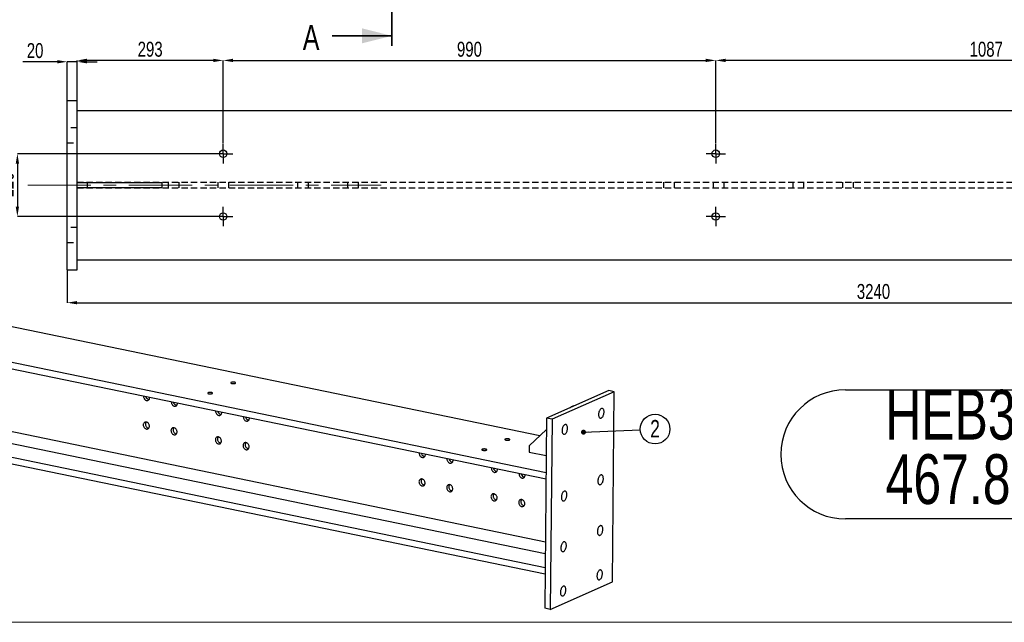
# Model space of a CAD drawing. Header units: millimetres. Extents: x 0 to 1189, y 0 to 841.
# Tile 9 of 29: x 100 to 298, y 615 to 736. Entities that reach past the tile are written whole.
import ezdxf

# ---------------------------------------------------------------- set-up
doc = ezdxf.new("R2010")
doc.units = ezdxf.units.MM
doc.header["$PDSIZE"] = -1
doc.linetypes.add('CENTERX2', pattern=[20.32, 12.7, -2.54, 2.54, -2.54])
doc.linetypes.add('HIDDEN', pattern=[1.905, 1.27, -0.635])
for name, color, linetype in [('COTES', 1, 'Continuous'), ('NOTES', 6, 'Continuous'), ('TRAIT-MIXTES', 3, 'CENTERX2'), ('TRAIT-TIRET', 2, 'HIDDEN')]:
    doc.layers.add(name, color=color, linetype=linetype)
doc.layers.add('TRAIT-FORT', color=4, linetype='Continuous', lineweight=25)
doc.styles.add('SLDTEXTSTYLE0', font='TXT', dxfattribs={"width": 0.75})
doc.dimstyles.new('SLDDIMSTYLE0', dxfattribs={"dimtxt": 3, "dimasz": 2, "dimexe": 0, "dimexo": 0.0625, "dimgap": 0.75, "dimtad": 1, "dimdec": 0, "dimlfac": 10, "dimrnd": 1e-09, "dimzin": 12, "dimdsep": 46, "dimtxsty": 'SLDTEXTSTYLE0', "dimsah": 1, "dimcen": 0.09, "dimadec": 0, "dimazin": 3, "dimtfac": 1, "dimtdec": 0, "dimtofl": 0, "dimtmove": 0, "dimatfit": 3, "dimfxl": 1, "dimfrac": 2, "dimtolj": 1, "dimtzin": 12, "dimarcsym": 0})
doc.dimstyles.new('SLDDIMSTYLE1', dxfattribs={"dimtxt": 3, "dimasz": 2, "dimexe": 0, "dimexo": 0.0625, "dimgap": 0.75, "dimtad": 1, "dimdec": 0, "dimlfac": 10, "dimrnd": 1e-09, "dimzin": 12, "dimdsep": 46, "dimtxsty": 'SLDTEXTSTYLE0', "dimsah": 1, "dimcen": 0.09, "dimadec": 0, "dimazin": 3, "dimtfac": 1, "dimtdec": 0, "dimtmove": 0, "dimatfit": 0, "dimfxl": 1, "dimfrac": 2, "dimtolj": 1, "dimtzin": 12, "dimarcsym": 0})
doc.dimstyles.new('SLDDIMSTYLE2', dxfattribs={"dimtxt": 3, "dimasz": 2, "dimexe": 0, "dimexo": 0.0625, "dimgap": 0.75, "dimtad": 0, "dimtih": 1, "dimtoh": 1, "dimdec": 0, "dimlfac": 10, "dimrnd": 1e-09, "dimzin": 12, "dimdsep": 46, "dimtxsty": 'SLDTEXTSTYLE0', "dimblk1": 'NONE', "dimsah": 1, "dimcen": 0, "dimadec": 0, "dimazin": 3, "dimtfac": 1, "dimtdec": 0, "dimtmove": 0, "dimatfit": 3, "dimldrblk": 'NONE', "dimfxl": 1, "dimfrac": 2, "dimtolj": 1, "dimtzin": 12, "dimarcsym": 0})
doc.dimstyles.new('SLDDIMSTYLE4', dxfattribs={"dimtxt": 0.18, "dimasz": 1, "dimexe": 0, "dimexo": 0.0625, "dimgap": 0, "dimtad": 0, "dimtih": 1, "dimtoh": 1, "dimdec": 0, "dimrnd": 1e-09, "dimzin": 0, "dimdsep": 46, "dimtxsty": 'Standard', "dimblk1": 'DOT', "dimblk2": 'DOT', "dimsah": 1, "dimcen": 0.09, "dimadec": 0, "dimazin": 0, "dimtfac": 1, "dimtdec": 0, "dimtofl": 0, "dimtmove": 0, "dimatfit": 3, "dimldrblk": 'DOT', "dimfxl": 1, "dimfrac": 2, "dimtolj": 1, "dimtzin": 0, "dimarcsym": 0})

# ---------------------------------------------------------------- blocks, each defined once
blk = doc.blocks.new('_D_76')
at = {"layer": 'COTES', "color": 0, "lineweight": -2, "transparency": 16777216}
for p, q in [((107.44, 727.37), (100.56, 727.37)), ((109.44, 719.68), (109.44, 727.37)), ((111.44, 727.37), (109.44, 727.37)), ((111.44, 719.68), (111.44, 727.37)), ((113.44, 727.37), (115.44, 727.37))]:
    blk.add_line(p, q, dxfattribs=at)
at = {"layer": 'COTES', "color": 0, "transparency": 16777216}
for points in [[(107.44, 727.71), (107.44, 727.04), (109.44, 727.37)], [(113.44, 727.71), (113.44, 727.04), (111.44, 727.37)]]:
    blk.add_solid(points, dxfattribs=at)
at = {"layer": 'Defpoints', "color": 0, "transparency": 16777216}
for p in [(111.44, 727.37), (109.44, 719.61), (111.44, 719.61)]:
    blk.add_point(p, dxfattribs=at)
at = {"layer": 'COTES', "color": 0, "transparency": 16777216, "insert": (103, 731.12), "char_height": 3, "attachment_point": 2, "style": 'SLDTEXTSTYLE0'}
blk.add_mtext('\\A1;20', dxfattribs=at)
blk = doc.blocks.new('_D_77')
at = {"layer": 'COTES', "color": 0, "lineweight": -2, "transparency": 16777216}
for p, q in [((111.44, 711.18), (111.44, 727.64)), ((138.78, 727.64), (113.44, 727.64)), ((140.78, 710.93), (140.78, 727.64))]:
    blk.add_line(p, q, dxfattribs=at)
at = {"layer": 'COTES', "color": 0, "transparency": 16777216}
for points in [[(113.44, 727.98), (113.44, 727.31), (111.44, 727.64)], [(138.78, 727.98), (138.78, 727.31), (140.78, 727.64)]]:
    blk.add_solid(points, dxfattribs=at)
at = {"layer": 'Defpoints', "color": 0, "transparency": 16777216}
for p in [(111.44, 727.64), (111.44, 711.11), (140.78, 710.86)]:
    blk.add_point(p, dxfattribs=at)
at = {"layer": 'COTES', "color": 0, "transparency": 16777216, "insert": (126.11, 731.39), "char_height": 3, "attachment_point": 2, "style": 'SLDTEXTSTYLE0'}
blk.add_mtext('\\A1;293', dxfattribs=at)
blk = doc.blocks.new('_D_78')
at = {"layer": 'COTES', "color": 0, "lineweight": -2, "transparency": 16777216}
for p, q in [((140.78, 710.93), (140.78, 727.64)), ((142.78, 727.64), (237.74, 727.64)), ((239.74, 710.93), (239.74, 727.64))]:
    blk.add_line(p, q, dxfattribs=at)
at = {"layer": 'COTES', "color": 0, "transparency": 16777216}
for points in [[(142.78, 727.98), (142.78, 727.31), (140.78, 727.64)], [(237.74, 727.98), (237.74, 727.31), (239.74, 727.64)]]:
    blk.add_solid(points, dxfattribs=at)
at = {"layer": 'Defpoints', "color": 0, "transparency": 16777216}
for p in [(239.74, 727.64), (140.78, 710.86), (239.74, 710.86)]:
    blk.add_point(p, dxfattribs=at)
at = {"layer": 'COTES', "color": 0, "transparency": 16777216, "insert": (190.26, 731.39), "char_height": 3, "attachment_point": 2, "style": 'SLDTEXTSTYLE0'}
blk.add_mtext('\\A1;990', dxfattribs=at)
blk = doc.blocks.new('_D_79')
at = {"layer": 'COTES', "color": 0, "lineweight": -2, "transparency": 16777216}
for p, q in [((239.74, 710.93), (239.74, 727.64)), ((346.44, 727.64), (241.74, 727.64)), ((348.44, 710.93), (348.44, 727.64))]:
    blk.add_line(p, q, dxfattribs=at)
at = {"layer": 'COTES', "color": 0, "transparency": 16777216}
for points in [[(241.74, 727.98), (241.74, 727.31), (239.74, 727.64)], [(346.44, 727.98), (346.44, 727.31), (348.44, 727.64)]]:
    blk.add_solid(points, dxfattribs=at)
at = {"layer": 'Defpoints', "color": 0, "transparency": 16777216}
for p in [(239.74, 727.64), (239.74, 710.86), (348.44, 710.86)]:
    blk.add_point(p, dxfattribs=at)
at = {"layer": 'COTES', "color": 0, "transparency": 16777216, "insert": (294.09, 731.39), "char_height": 3, "attachment_point": 2, "style": 'SLDTEXTSTYLE0'}
blk.add_mtext('\\A1;1087', dxfattribs=at)
blk = doc.blocks.new('_D_80')
at = {"layer": 'COTES', "color": 0, "lineweight": -2, "transparency": 16777216}
for p, q in [((138.77, 708.91), (99.44, 708.91)), ((99.44, 706.91), (99.44, 698.31)), ((138.77, 696.31), (99.44, 696.31))]:
    blk.add_line(p, q, dxfattribs=at)
at = {"layer": 'COTES', "color": 0, "transparency": 16777216}
for points in [[(99.1, 706.91), (99.77, 706.91), (99.44, 708.91)], [(99.1, 698.31), (99.77, 698.31), (99.44, 696.31)]]:
    blk.add_solid(points, dxfattribs=at)
at = {"layer": 'Defpoints', "color": 0, "transparency": 16777216}
for p in [(138.83, 708.91), (99.44, 696.31), (138.83, 696.31)]:
    blk.add_point(p, dxfattribs=at)
at = {"layer": 'COTES', "color": 0, "transparency": 16777216, "insert": (95.69, 702.61), "char_height": 3, "attachment_point": 2, "rotation": 90, "style": 'SLDTEXTSTYLE0'}
blk.add_mtext('\\A1;=126=', dxfattribs=at)
blk = doc.blocks.new('_D_81')
at = {"layer": 'COTES', "color": 0, "lineweight": -2, "transparency": 16777216}
for p, q in [((109.44, 685.55), (109.44, 679.01)), ((433.44, 685.55), (433.44, 679.01)), ((111.44, 679.01), (431.44, 679.01))]:
    blk.add_line(p, q, dxfattribs=at)
at = {"layer": 'COTES', "color": 0, "transparency": 16777216}
for points in [[(111.44, 679.34), (111.44, 678.67), (109.44, 679.01)], [(431.44, 679.34), (431.44, 678.67), (433.44, 679.01)]]:
    blk.add_solid(points, dxfattribs=at)
at = {"layer": 'Defpoints', "color": 0, "transparency": 16777216}
for p in [(109.44, 685.61), (433.44, 685.61), (433.44, 679.01)]:
    blk.add_point(p, dxfattribs=at)
at = {"layer": 'COTES', "color": 0, "transparency": 16777216, "insert": (271.44, 682.76), "char_height": 3, "attachment_point": 2, "style": 'SLDTEXTSTYLE0'}
blk.add_mtext('\\A1;3240', dxfattribs=at)
blk = doc.blocks.new('SW_CENTERMARKSYMBOL_66')
at = {"layer": 'TRAIT-MIXTES', "color": 0}
for p, q in [((-1.2, 0), (-1.95, 0)), ((0, 0), (-1.2, 0)), ((0, 1.2), (0, 1.95)), ((0, 0), (0, 1.2)), ((0, 0), (0, -1.2)), ((0, 0), (1.2, 0)), ((1.2, 0), (1.95, 0)), ((0, -1.2), (0, -1.95))]:
    blk.add_line(p, q, dxfattribs=at)
blk = doc.blocks.new('SW_CENTERMARKSYMBOL_67')
at = {"layer": 'TRAIT-MIXTES', "color": 0}
for p, q in [((-1.2, 0), (-1.95, 0)), ((0, 0), (-1.2, 0)), ((0, 1.2), (0, 1.95)), ((0, 0), (0, 1.2)), ((0, 0), (0, -1.2)), ((0, 0), (1.2, 0)), ((1.2, 0), (1.95, 0)), ((0, -1.2), (0, -1.95))]:
    blk.add_line(p, q, dxfattribs=at)
blk = doc.blocks.new('SW_CENTERMARKSYMBOL_68')
at = {"layer": 'TRAIT-MIXTES', "color": 0}
for p, q in [((-1.2, 0), (-1.95, 0)), ((0, 0), (-1.2, 0)), ((0, 1.2), (0, 1.95)), ((0, 0), (0, 1.2)), ((0, 0), (0, -1.2)), ((0, 0), (1.2, 0)), ((1.2, 0), (1.95, 0)), ((0, -1.2), (0, -1.95))]:
    blk.add_line(p, q, dxfattribs=at)
blk = doc.blocks.new('SW_CENTERMARKSYMBOL_69')
at = {"layer": 'TRAIT-MIXTES', "color": 0}
for p, q in [((-1.2, 0), (-1.95, 0)), ((0, 0), (-1.2, 0)), ((0, 1.2), (0, 1.95)), ((0, 0), (0, 1.2)), ((0, 0), (0, -1.2)), ((0, 0), (1.2, 0)), ((1.2, 0), (1.95, 0)), ((0, -1.2), (0, -1.95))]:
    blk.add_line(p, q, dxfattribs=at)
blk = doc.blocks.new('_D_103')
at = {"layer": 'COTES', "color": 0, "lineweight": -2, "transparency": 16777216}
for p, q in [((230.92, 769.8), (229.77, 767.93)), ((212.46, 739.62), (228.73, 766.22)), ((209.42, 739.62), (212.46, 739.62))]:
    blk.add_line(p, q, dxfattribs=at)
at = {"layer": 'COTES', "color": 0, "transparency": 16777216}
blk.add_solid([(228.44, 766.4), (229.01, 766.05), (229.77, 767.93)], dxfattribs=at)
at = {"layer": 'Defpoints', "color": 0, "transparency": 16777216}
for p in [(230.92, 769.8), (229.77, 767.93)]:
    blk.add_point(p, dxfattribs=at)
at = {"layer": 'COTES', "color": 0, "transparency": 16777216, "insert": (193.67, 741.12), "char_height": 3, "attachment_point": 1, "style": 'SLDTEXTSTYLE0'}
blk.add_mtext('\\A1;3x8 ∅22', dxfattribs=at)
blk = doc.blocks.new('_None')
blk = doc.blocks.new('SW_NOTE_18')
at = {"layer": 'NOTES', "color": 0}
for p, q in [((-2.28, 12.88), (59.61, 12.88)), ((59.61, -13.03), (-2.28, -13.03))]:
    blk.add_line(p, q, dxfattribs=at)
for centre, start, end in [((-2.28, -0.07), 90, 270), ((59.61, -0.07), 270, 90)]:
    blk.add_arc(centre, 12.96, start, end, dxfattribs=at)
at = {"layer": 'NOTES', "color": 0, "char_height": 10, "attachment_point": 2, "style": 'SLDTEXTSTYLE0'}
for s, insert in [('HEB320 1', (28.59, 12.89)), ('467.87 Kg', (28.67, -0.04))]:
    blk.add_mtext(s, dxfattribs=dict(at, insert=insert))
blk = doc.blocks.new('SW_NOTE_23')
at = {"layer": 'NOTES', "color": 0}
blk.add_circle((2.98, 0.13), 2.98, dxfattribs=at)
at = {"layer": 'NOTES', "color": 0, "insert": (2.98, 1.95), "char_height": 3.5, "attachment_point": 2, "style": 'SLDTEXTSTYLE0'}
blk.add_mtext('2', dxfattribs=at)
blk = doc.blocks.new('_Dot')
at = {"color": 0, "linetype": 'ByBlock', "lineweight": -2}
blk.add_line((-0.5, 0), (-1, 0), dxfattribs=at)
at = {"color": 0, "linetype": 'ByBlock', "const_width": 0.5}
blk.add_lwpolyline([(-0.25, 0, 1), (0.25, 0, 1)], format="xyb", close=True, dxfattribs=at)

msp = doc.modelspace()

# ---------------------------------------------------------------- linework, layer by layer
at = {"lineweight": 35}
for p, q in [((174.69, 811.17), (174.69, 730.57)), ((162.69, 732.57), (174.69, 732.57))]:
    msp.add_line(p, q, dxfattribs=at)
at = {"lineweight": 18}
for p, q in [((5, 614.85), (544.93, 614.85)), ((544.93, 614.85), (6.32, 614.85))]:
    msp.add_line(p, q, dxfattribs=at)
at = {"lineweight": 35}
msp.add_solid([(174.69, 732.57), (168.69, 734.07), (168.69, 731.07)], dxfattribs=at)
at = {"layer": 'TRAIT-FORT', "lineweight": 25}
for p, q in [((109.44, 685.61), (109.44, 719.61)), ((109.44, 719.61), (111.44, 719.61)), ((111.44, 685.61), (111.44, 719.61)), ((111.44, 717.61), (431.44, 717.61)), ((111.44, 703.11), (113.44, 703.11)), ((113.44, 703.11), (113.44, 702.11)), ((113.44, 703.11), (128.44, 703.11)), ((128.44, 703.11), (128.44, 702.11)), ((111.44, 702.11), (113.44, 702.11)), ((113.44, 702.11), (128.44, 702.11)), ((111.44, 687.61), (431.44, 687.61)), ((204.4, 652.27), (41.54, 685.87)), ((109.44, 685.61), (111.44, 685.61)), ((205.66, 644.85), (28.27, 681.45)), ((205.65, 643.55), (28.25, 680.15)), ((205.52, 630.95), (33.38, 666.46)), ((205.49, 628.59), (32.37, 664.31)), ((205.45, 624.49), (28.06, 661.09)), ((205.47, 625.8), (28.07, 662.4)), ((218.24, 661.37), (205.77, 655.82)), ((219.36, 661.14), (206.89, 655.6)), ((219.36, 661.14), (218.24, 661.37)), ((218.97, 622.97), (219.36, 661.14)), ((210.71, 658.11), (210.52, 657.93)), ((210.71, 658.11), (211.07, 658.27)), ((210.85, 658.08), (210.71, 658.11)), ((211.21, 658.24), (211.07, 658.27)), ((205.77, 655.82), (205.38, 617.66)), ((206.89, 655.6), (205.77, 655.82)), ((206.89, 655.6), (206.49, 617.43)), ((205.75, 653.52), (202.26, 650.29)), ((202.26, 650.29), (202.25, 649.02)), ((202.25, 649.02), (205.7, 648.3)), ((206.49, 617.43), (218.97, 622.97)), ((206.49, 617.43), (205.38, 617.66))]:
    msp.add_line(p, q, dxfattribs=at)
at = {"layer": 'TRAIT-FORT', "lineweight": 25, "flags": 128}
for points in [[(142.51, 662.78), (142.61, 662.77), (142.71, 662.76), (142.82, 662.76), (142.93, 662.76), (143.03, 662.77), (143.12, 662.79), (143.19, 662.81), (143.24, 662.84), (143.28, 662.87), (143.29, 662.9), (143.27, 662.93), (143.24, 662.97), (143.18, 662.99), (143.11, 663.02), (143.02, 663.04), (142.91, 663.05), (142.81, 663.05), (142.7, 663.05), (142.6, 663.04), (142.5, 663.03), (142.42, 663.01), (142.36, 662.98), (142.31, 662.96), (142.29, 662.92), (142.29, 662.89), (142.32, 662.86), (142.36, 662.83), (142.43, 662.8), (142.51, 662.78)], [(138.44, 660.97), (138.34, 660.99), (138.24, 661), (138.13, 661), (138.03, 661), (137.93, 660.99), (137.84, 660.97), (137.76, 660.94), (137.71, 660.92), (137.68, 660.89), (137.67, 660.85), (137.68, 660.82), (137.71, 660.79), (137.77, 660.76), (137.85, 660.74), (137.94, 660.72), (138.04, 660.71), (138.14, 660.7), (138.25, 660.7), (138.36, 660.71), (138.45, 660.73), (138.53, 660.75), (138.6, 660.77), (138.64, 660.8), (138.66, 660.83), (138.66, 660.87), (138.64, 660.9), (138.59, 660.93), (138.52, 660.95), (138.44, 660.97)], [(124.79, 660.23), (124.79, 660.2), (124.8, 660.07), (124.83, 659.94), (124.88, 659.82), (124.94, 659.7), (125.02, 659.6), (125.11, 659.51), (125.21, 659.44), (125.32, 659.39), (125.43, 659.36), (125.53, 659.36), (125.64, 659.38), (125.74, 659.42), (125.82, 659.48), (125.9, 659.56), (125.95, 659.65), (125.99, 659.76), (126.01, 659.88), (126.02, 659.98)], [(130.36, 659.08), (130.36, 659.05), (130.37, 658.92), (130.4, 658.79), (130.44, 658.67), (130.51, 658.56), (130.58, 658.45), (130.67, 658.36), (130.78, 658.29), (130.88, 658.24), (130.99, 658.22), (131.1, 658.21), (131.21, 658.23), (131.3, 658.27), (131.39, 658.33), (131.46, 658.41), (131.52, 658.5), (131.56, 658.61), (131.58, 658.73), (131.58, 658.83)], [(139.27, 657.24), (139.26, 657.21), (139.27, 657.08), (139.3, 656.96), (139.35, 656.83), (139.41, 656.72), (139.49, 656.62), (139.58, 656.53), (139.68, 656.46), (139.79, 656.41), (139.9, 656.38), (140.01, 656.37), (140.11, 656.39), (140.21, 656.43), (140.3, 656.49), (140.37, 656.57), (140.43, 656.67), (140.47, 656.78), (140.49, 656.89), (140.49, 656.99)], [(216.77, 657.77), (216.68, 657.72), (216.6, 657.65), (216.52, 657.56), (216.45, 657.45), (216.38, 657.33), (216.33, 657.2), (216.28, 657.06), (216.24, 656.91), (216.22, 656.76), (216.21, 656.61), (216.21, 656.46), (216.22, 656.33), (216.25, 656.2), (216.29, 656.09), (216.34, 656), (216.4, 655.92), (216.47, 655.87), (216.54, 655.84), (216.62, 655.83), (216.71, 655.84), (216.79, 655.88), (216.87, 655.94), (216.95, 656.02), (217.03, 656.12), (217.1, 656.23), (217.16, 656.36), (217.21, 656.5), (217.26, 656.65), (217.29, 656.8), (217.3, 656.95), (217.31, 657.1), (217.3, 657.24), (217.28, 657.37), (217.25, 657.48), (217.2, 657.59), (217.15, 657.67), (217.08, 657.74), (217.01, 657.78), (216.93, 657.8), (216.85, 657.79), (216.77, 657.77)], [(124.73, 654.47), (124.74, 654.34), (124.77, 654.22), (124.82, 654.09), (124.88, 653.98), (124.96, 653.88), (125.05, 653.79), (125.15, 653.72), (125.26, 653.67), (125.37, 653.64), (125.48, 653.63), (125.58, 653.65), (125.68, 653.69), (125.76, 653.75), (125.84, 653.83), (125.89, 653.93), (125.93, 654.04), (125.96, 654.16), (125.96, 654.28), (125.94, 654.41), (125.9, 654.53), (125.85, 654.65), (125.77, 654.76), (125.69, 654.86), (125.59, 654.94), (125.49, 655), (125.38, 655.04), (125.27, 655.05), (125.16, 655.05), (125.06, 655.02), (124.97, 654.97), (124.89, 654.9), (124.82, 654.81), (124.78, 654.71), (124.74, 654.59), (124.73, 654.47)], [(144.83, 656.09), (144.83, 656.06), (144.84, 655.93), (144.87, 655.81), (144.91, 655.68), (144.98, 655.57), (145.06, 655.47), (145.15, 655.38), (145.25, 655.31), (145.35, 655.26), (145.46, 655.23), (145.57, 655.22), (145.68, 655.24), (145.77, 655.28), (145.86, 655.34), (145.93, 655.42), (145.99, 655.52), (146.03, 655.63), (146.05, 655.75), (146.06, 655.84)], [(125.16, 654.66), (125.16, 654.53), (125.19, 654.4), (125.24, 654.28), (125.3, 654.17), (125.38, 654.06), (125.47, 653.98), (125.57, 653.9), (125.68, 653.85), (125.79, 653.83), (125.83, 653.82)], [(130.3, 653.32), (130.31, 653.19), (130.34, 653.07), (130.38, 652.95), (130.45, 652.83), (130.53, 652.73), (130.62, 652.64), (130.72, 652.57), (130.82, 652.52), (130.93, 652.49), (131.04, 652.49), (131.15, 652.5), (131.24, 652.54), (131.33, 652.6), (131.4, 652.68), (131.46, 652.78), (131.5, 652.89), (131.52, 653.01), (131.52, 653.13), (131.5, 653.26), (131.47, 653.39), (131.41, 653.5), (131.34, 653.61), (131.26, 653.71), (131.16, 653.79), (131.06, 653.85), (130.95, 653.89), (130.84, 653.91), (130.73, 653.9), (130.63, 653.87), (130.54, 653.82), (130.46, 653.75), (130.39, 653.66), (130.34, 653.56), (130.31, 653.44), (130.3, 653.32)], [(130.72, 653.51), (130.73, 653.38), (130.76, 653.26), (130.8, 653.13), (130.87, 653.02), (130.95, 652.91), (131.04, 652.83), (131.14, 652.76), (131.24, 652.71), (131.35, 652.68), (131.4, 652.67)], [(209.43, 654.51), (209.35, 654.46), (209.26, 654.39), (209.19, 654.3), (209.11, 654.2), (209.05, 654.07), (208.99, 653.94), (208.94, 653.8), (208.91, 653.65), (208.88, 653.5), (208.87, 653.35), (208.87, 653.2), (208.89, 653.07), (208.92, 652.94), (208.95, 652.83), (209, 652.74), (209.06, 652.66), (209.13, 652.61), (209.21, 652.58), (209.29, 652.57), (209.37, 652.59), (209.45, 652.62), (209.54, 652.68), (209.62, 652.76), (209.69, 652.86), (209.76, 652.97), (209.83, 653.1), (209.88, 653.24), (209.92, 653.39), (209.95, 653.54), (209.97, 653.69), (209.97, 653.84), (209.96, 653.98), (209.94, 654.11), (209.91, 654.23), (209.86, 654.33), (209.81, 654.41), (209.75, 654.48), (209.67, 654.52), (209.6, 654.54), (209.52, 654.54), (209.43, 654.51)], [(139.21, 651.48), (139.21, 651.36), (139.24, 651.23), (139.29, 651.11), (139.35, 650.99), (139.43, 650.89), (139.52, 650.8), (139.62, 650.73), (139.73, 650.68), (139.84, 650.65), (139.95, 650.65), (140.05, 650.66), (140.15, 650.7), (140.24, 650.76), (140.31, 650.84), (140.37, 650.94), (140.41, 651.05), (140.43, 651.17), (140.43, 651.3), (140.41, 651.42), (140.37, 651.55), (140.32, 651.67), (140.25, 651.78), (140.16, 651.87), (140.07, 651.95), (139.96, 652.01), (139.85, 652.05), (139.74, 652.07), (139.64, 652.06), (139.53, 652.03), (139.44, 651.98), (139.36, 651.91), (139.3, 651.83), (139.25, 651.72), (139.22, 651.61), (139.21, 651.48)], [(139.63, 651.67), (139.64, 651.54), (139.66, 651.42), (139.71, 651.3), (139.77, 651.18), (139.85, 651.08), (139.94, 650.99), (140.04, 650.92), (140.15, 650.87), (140.26, 650.84), (140.3, 650.84)], [(144.77, 650.34), (144.78, 650.21), (144.81, 650.08), (144.86, 649.96), (144.92, 649.84), (145, 649.74), (145.09, 649.65), (145.19, 649.58), (145.3, 649.53), (145.41, 649.5), (145.51, 649.5), (145.62, 649.52), (145.72, 649.56), (145.8, 649.62), (145.88, 649.7), (145.93, 649.79), (145.97, 649.9), (145.99, 650.02), (146, 650.15), (145.98, 650.27), (145.94, 650.4), (145.88, 650.52), (145.81, 650.63), (145.73, 650.72), (145.63, 650.8), (145.53, 650.86), (145.42, 650.9), (145.31, 650.92), (145.2, 650.91), (145.1, 650.89), (145.01, 650.84), (144.93, 650.77), (144.86, 650.68), (144.81, 650.57), (144.78, 650.46), (144.77, 650.34)], [(198.15, 651.66), (198.05, 651.68), (197.95, 651.69), (197.84, 651.69), (197.73, 651.69), (197.63, 651.67), (197.54, 651.66), (197.47, 651.63), (197.41, 651.61), (197.38, 651.58), (197.37, 651.54), (197.38, 651.51), (197.42, 651.48), (197.48, 651.45), (197.55, 651.43), (197.64, 651.41), (197.74, 651.4), (197.85, 651.39), (197.96, 651.39), (198.06, 651.4), (198.16, 651.42), (198.24, 651.44), (198.3, 651.46), (198.35, 651.49), (198.37, 651.52), (198.37, 651.55), (198.34, 651.59), (198.3, 651.62), (198.23, 651.64), (198.15, 651.66)], [(145.19, 650.52), (145.2, 650.4), (145.23, 650.27), (145.28, 650.15), (145.34, 650.03), (145.42, 649.93), (145.51, 649.84), (145.61, 649.77), (145.72, 649.72), (145.83, 649.69), (145.87, 649.69)], [(192.97, 649.37), (193.07, 649.35), (193.17, 649.34), (193.28, 649.34), (193.39, 649.34), (193.49, 649.35), (193.58, 649.37), (193.65, 649.39), (193.71, 649.42), (193.74, 649.45), (193.75, 649.48), (193.74, 649.52), (193.7, 649.55), (193.64, 649.58), (193.57, 649.6), (193.48, 649.62), (193.38, 649.63), (193.27, 649.64), (193.16, 649.64), (193.06, 649.63), (192.96, 649.61), (192.88, 649.59), (192.82, 649.57), (192.77, 649.54), (192.75, 649.51), (192.75, 649.47), (192.78, 649.44), (192.82, 649.41), (192.89, 649.39), (192.97, 649.37)], [(180.18, 648.8), (180.18, 648.77), (180.19, 648.64), (180.21, 648.52), (180.26, 648.39), (180.32, 648.28), (180.4, 648.17), (180.49, 648.09), (180.59, 648.02), (180.7, 647.97), (180.81, 647.94), (180.92, 647.93), (181.02, 647.95), (181.12, 647.99), (181.21, 648.05), (181.28, 648.13), (181.34, 648.23), (181.38, 648.33), (181.4, 648.45), (181.4, 648.55)], [(185.74, 647.65), (185.74, 647.62), (185.75, 647.49), (185.78, 647.37), (185.83, 647.24), (185.89, 647.13), (185.97, 647.03), (186.06, 646.94), (186.16, 646.87), (186.27, 646.82), (186.38, 646.79), (186.49, 646.78), (186.59, 646.8), (186.69, 646.84), (186.77, 646.9), (186.85, 646.98), (186.9, 647.08), (186.94, 647.19), (186.97, 647.31), (186.97, 647.4)], [(194.65, 645.81), (194.65, 645.78), (194.66, 645.66), (194.69, 645.53), (194.73, 645.41), (194.8, 645.29), (194.88, 645.19), (194.97, 645.1), (195.07, 645.03), (195.17, 644.98), (195.28, 644.95), (195.39, 644.95), (195.5, 644.96), (195.59, 645), (195.68, 645.06), (195.75, 645.14), (195.81, 645.24), (195.85, 645.35), (195.87, 645.47), (195.87, 645.56)], [(180.12, 643.04), (180.13, 642.92), (180.16, 642.79), (180.2, 642.67), (180.27, 642.55), (180.34, 642.45), (180.43, 642.36), (180.54, 642.29), (180.64, 642.24), (180.75, 642.21), (180.86, 642.21), (180.97, 642.22), (181.06, 642.26), (181.15, 642.32), (181.22, 642.4), (181.28, 642.5), (181.32, 642.61), (181.34, 642.73), (181.34, 642.85), (181.32, 642.98), (181.29, 643.11), (181.23, 643.23), (181.16, 643.34), (181.07, 643.43), (180.98, 643.51), (180.87, 643.57), (180.77, 643.61), (180.66, 643.63), (180.55, 643.62), (180.45, 643.59), (180.36, 643.54), (180.27, 643.47), (180.21, 643.38), (180.16, 643.28), (180.13, 643.17), (180.12, 643.04)], [(180.54, 643.23), (180.55, 643.1), (180.58, 642.98), (180.62, 642.85), (180.69, 642.74), (180.77, 642.64), (180.86, 642.55), (180.96, 642.48), (181.06, 642.43), (181.17, 642.4), (181.22, 642.39)], [(200.22, 644.67), (200.22, 644.63), (200.23, 644.51), (200.25, 644.38), (200.3, 644.26), (200.36, 644.14), (200.44, 644.04), (200.53, 643.95), (200.63, 643.88), (200.74, 643.83), (200.85, 643.8), (200.96, 643.8), (201.06, 643.82), (201.16, 643.85), (201.25, 643.92), (201.32, 643.99), (201.38, 644.09), (201.42, 644.2), (201.44, 644.32), (201.44, 644.41)], [(216.63, 644.41), (216.55, 644.36), (216.46, 644.29), (216.39, 644.2), (216.31, 644.09), (216.25, 643.97), (216.19, 643.84), (216.14, 643.7), (216.11, 643.55), (216.08, 643.4), (216.07, 643.25), (216.07, 643.1), (216.09, 642.97), (216.11, 642.84), (216.15, 642.73), (216.2, 642.64), (216.26, 642.56), (216.33, 642.51), (216.41, 642.48), (216.49, 642.47), (216.57, 642.48), (216.65, 642.52), (216.74, 642.58), (216.82, 642.66), (216.89, 642.76), (216.96, 642.87), (217.03, 643), (217.08, 643.14), (217.12, 643.29), (217.15, 643.44), (217.17, 643.59), (217.17, 643.74), (217.16, 643.88), (217.14, 644.01), (217.11, 644.13), (217.06, 644.23), (217.01, 644.31), (216.95, 644.38), (216.87, 644.42), (216.8, 644.44), (216.71, 644.44), (216.63, 644.41)], [(185.69, 641.9), (185.69, 641.77), (185.72, 641.64), (185.77, 641.52), (185.83, 641.4), (185.91, 641.3), (186, 641.21), (186.1, 641.14), (186.21, 641.09), (186.32, 641.06), (186.43, 641.06), (186.53, 641.08), (186.63, 641.12), (186.72, 641.18), (186.79, 641.26), (186.85, 641.35), (186.89, 641.46), (186.91, 641.58), (186.91, 641.71), (186.89, 641.83), (186.85, 641.96), (186.8, 642.08), (186.73, 642.19), (186.64, 642.28), (186.54, 642.36), (186.44, 642.42), (186.33, 642.46), (186.22, 642.48), (186.12, 642.47), (186.01, 642.44), (185.92, 642.39), (185.84, 642.32), (185.78, 642.24), (185.73, 642.13), (185.7, 642.02), (185.69, 641.9)], [(186.11, 642.08), (186.12, 641.96), (186.14, 641.83), (186.19, 641.71), (186.25, 641.59), (186.33, 641.49), (186.42, 641.4), (186.52, 641.33), (186.63, 641.28), (186.74, 641.25), (186.78, 641.25)], [(209.29, 641.15), (209.21, 641.1), (209.13, 641.03), (209.05, 640.94), (208.98, 640.84), (208.91, 640.71), (208.85, 640.58), (208.81, 640.44), (208.77, 640.29), (208.75, 640.14), (208.73, 639.99), (208.74, 639.84), (208.75, 639.71), (208.78, 639.58), (208.82, 639.47), (208.87, 639.38), (208.93, 639.3), (208.99, 639.25), (209.07, 639.22), (209.15, 639.21), (209.23, 639.23), (209.32, 639.26), (209.4, 639.32), (209.48, 639.4), (209.56, 639.5), (209.63, 639.62), (209.69, 639.74), (209.74, 639.88), (209.78, 640.03), (209.81, 640.18), (209.83, 640.33), (209.83, 640.48), (209.83, 640.62), (209.81, 640.75), (209.77, 640.87), (209.73, 640.97), (209.67, 641.05), (209.61, 641.12), (209.54, 641.16), (209.46, 641.18), (209.38, 641.18), (209.29, 641.15)], [(194.59, 640.06), (194.6, 639.93), (194.63, 639.8), (194.67, 639.68), (194.74, 639.57), (194.82, 639.46), (194.91, 639.37), (195.01, 639.3), (195.11, 639.25), (195.22, 639.23), (195.33, 639.22), (195.44, 639.24), (195.54, 639.28), (195.62, 639.34), (195.69, 639.42), (195.75, 639.51), (195.79, 639.62), (195.81, 639.74), (195.81, 639.87), (195.8, 640), (195.76, 640.12), (195.7, 640.24), (195.63, 640.35), (195.55, 640.45), (195.45, 640.53), (195.35, 640.59), (195.24, 640.62), (195.13, 640.64), (195.02, 640.64), (194.92, 640.61), (194.83, 640.56), (194.75, 640.49), (194.68, 640.4), (194.63, 640.3), (194.6, 640.18), (194.59, 640.06)], [(195.01, 640.25), (195.02, 640.12), (195.05, 639.99), (195.1, 639.87), (195.16, 639.75), (195.24, 639.65), (195.33, 639.56), (195.43, 639.49), (195.54, 639.44), (195.65, 639.41), (195.69, 639.41)], [(200.16, 638.91), (200.17, 638.78), (200.19, 638.66), (200.24, 638.53), (200.3, 638.42), (200.38, 638.31), (200.47, 638.23), (200.57, 638.16), (200.68, 638.11), (200.79, 638.08), (200.9, 638.07), (201, 638.09), (201.1, 638.13), (201.19, 638.19), (201.26, 638.27), (201.32, 638.37), (201.36, 638.47), (201.38, 638.59), (201.38, 638.72), (201.36, 638.85), (201.32, 638.97), (201.27, 639.09), (201.2, 639.2), (201.11, 639.3), (201.02, 639.38), (200.91, 639.44), (200.8, 639.48), (200.7, 639.49), (200.59, 639.49), (200.49, 639.46), (200.39, 639.41), (200.31, 639.34), (200.25, 639.25), (200.2, 639.15), (200.17, 639.03), (200.16, 638.91)], [(200.58, 639.1), (200.59, 638.97), (200.62, 638.84), (200.66, 638.72), (200.73, 638.6), (200.8, 638.5), (200.9, 638.41), (201, 638.34), (201.1, 638.29), (201.21, 638.27), (201.25, 638.26)], [(216.53, 634.23), (216.44, 634.18), (216.36, 634.11), (216.28, 634.02), (216.21, 633.92), (216.14, 633.79), (216.08, 633.66), (216.04, 633.52), (216, 633.37), (215.98, 633.22), (215.97, 633.07), (215.97, 632.92), (215.98, 632.79), (216.01, 632.66), (216.05, 632.55), (216.1, 632.46), (216.16, 632.38), (216.23, 632.33), (216.3, 632.3), (216.38, 632.29), (216.46, 632.31), (216.55, 632.34), (216.63, 632.4), (216.71, 632.48), (216.79, 632.58), (216.86, 632.7), (216.92, 632.82), (216.97, 632.96), (217.01, 633.11), (217.04, 633.26), (217.06, 633.41), (217.07, 633.56), (217.06, 633.7), (217.04, 633.83), (217, 633.95), (216.96, 634.05), (216.91, 634.13), (216.84, 634.2), (216.77, 634.24), (216.69, 634.26), (216.61, 634.26), (216.53, 634.23)], [(209.19, 630.97), (209.11, 630.92), (209.02, 630.85), (208.94, 630.76), (208.87, 630.66), (208.81, 630.54), (208.75, 630.4), (208.7, 630.26), (208.67, 630.11), (208.64, 629.96), (208.63, 629.81), (208.63, 629.67), (208.65, 629.53), (208.67, 629.4), (208.71, 629.29), (208.76, 629.2), (208.82, 629.13), (208.89, 629.07), (208.97, 629.04), (209.05, 629.03), (209.13, 629.05), (209.21, 629.08), (209.3, 629.14), (209.38, 629.22), (209.45, 629.32), (209.52, 629.44), (209.58, 629.56), (209.64, 629.7), (209.68, 629.85), (209.71, 630), (209.73, 630.15), (209.73, 630.3), (209.72, 630.44), (209.7, 630.57), (209.67, 630.69), (209.62, 630.79), (209.57, 630.87), (209.5, 630.94), (209.43, 630.98), (209.36, 631), (209.27, 631), (209.19, 630.97)], [(216.44, 625.32), (216.35, 625.28), (216.27, 625.21), (216.19, 625.12), (216.12, 625.01), (216.05, 624.89), (215.99, 624.75), (215.95, 624.61), (215.91, 624.46), (215.89, 624.31), (215.88, 624.16), (215.88, 624.02), (215.89, 623.88), (215.92, 623.76), (215.96, 623.65), (216.01, 623.55), (216.07, 623.48), (216.14, 623.43), (216.21, 623.39), (216.29, 623.39), (216.37, 623.4), (216.46, 623.44), (216.54, 623.5), (216.62, 623.58), (216.7, 623.67), (216.77, 623.79), (216.83, 623.92), (216.88, 624.06), (216.92, 624.2), (216.95, 624.35), (216.97, 624.5), (216.98, 624.65), (216.97, 624.79), (216.95, 624.92), (216.91, 625.04), (216.87, 625.14), (216.81, 625.23), (216.75, 625.29), (216.68, 625.33), (216.6, 625.35), (216.52, 625.35), (216.44, 625.32)], [(209.1, 622.07), (209.01, 622.02), (208.93, 621.95), (208.85, 621.86), (208.78, 621.75), (208.71, 621.63), (208.66, 621.5), (208.61, 621.35), (208.57, 621.2), (208.55, 621.05), (208.54, 620.9), (208.54, 620.76), (208.56, 620.62), (208.58, 620.5), (208.62, 620.39), (208.67, 620.29), (208.73, 620.22), (208.8, 620.17), (208.87, 620.13), (208.95, 620.13), (209.04, 620.14), (209.12, 620.18), (209.2, 620.24), (209.29, 620.32), (209.36, 620.42), (209.43, 620.53), (209.49, 620.66), (209.55, 620.8), (209.59, 620.94), (209.62, 621.09), (209.63, 621.24), (209.64, 621.39), (209.63, 621.53), (209.61, 621.66), (209.58, 621.78), (209.53, 621.88), (209.48, 621.97), (209.41, 622.03), (209.34, 622.07), (209.26, 622.09), (209.18, 622.09), (209.1, 622.07)]]:
    msp.add_lwpolyline(points, dxfattribs=at)
at = {"layer": 'TRAIT-FORT', "lineweight": 25}
for centre in [(140.78, 708.91), (239.74, 708.91), (140.78, 696.31), (239.74, 696.31)]:
    msp.add_circle(centre, 0.75, dxfattribs=at)
for centre, radius, start, end in [((126.01, 660.32), 0.779, 193.6342, 261.3598), ((131.57, 659.17), 0.779, 193.6342, 261.3598), ((140.48, 657.33), 0.779, 193.6342, 261.3598), ((125.8, 654.67), 0.649, 143.4289, 180.7997), ((146.05, 656.18), 0.779, 193.6342, 261.3598), ((131.37, 653.52), 0.649, 143.4289, 180.7997), ((140.28, 651.68), 0.649, 143.4289, 180.7997), ((145.84, 650.53), 0.649, 143.4289, 180.7997), ((181.39, 648.89), 0.779, 193.6342, 261.3598), ((186.96, 647.74), 0.779, 193.6342, 261.3598), ((195.86, 645.9), 0.779, 193.6342, 261.3598), ((181.19, 643.24), 0.649, 143.4289, 180.7997), ((201.43, 644.76), 0.779, 193.6342, 261.3598), ((186.76, 642.09), 0.649, 143.4289, 180.7997), ((195.66, 640.25), 0.649, 143.4289, 180.7997), ((201.23, 639.11), 0.649, 143.4289, 180.7997)]:
    msp.add_arc(centre, radius, start, end, dxfattribs=at)
at = {"layer": 'TRAIT-MIXTES', "lineweight": 18}
msp.add_line((101.51, 702.57), (172.55, 702.57), dxfattribs=at)
at = {"layer": 'TRAIT-TIRET'}
for p, q in [((111.44, 714.11), (109.44, 714.11)), ((109.44, 711.11), (111.44, 711.11)), ((111.44, 703.19), (431.44, 703.19)), ((129.74, 703.19), (129.74, 702.04)), ((131.94, 702.04), (131.94, 703.19)), ((139.74, 703.19), (139.74, 702.04)), ((141.94, 702.04), (141.94, 703.19)), ((155.74, 703.19), (155.74, 702.04)), ((157.94, 702.04), (157.94, 703.19)), ((165.74, 703.19), (165.74, 702.04)), ((167.94, 702.04), (167.94, 703.19)), ((229.24, 703.19), (229.24, 702.04)), ((231.44, 702.04), (231.44, 703.19)), ((239.24, 703.19), (239.24, 702.04)), ((241.44, 702.04), (241.44, 703.19)), ((255.24, 703.19), (255.24, 702.04)), ((257.44, 702.04), (257.44, 703.19)), ((265.24, 703.19), (265.24, 702.04)), ((267.44, 702.04), (267.44, 703.19)), ((111.44, 702.04), (431.44, 702.04)), ((111.44, 694.11), (109.44, 694.11)), ((109.44, 691.11), (111.44, 691.11))]:
    msp.add_line(p, q, dxfattribs=at)

# ---------------------------------------------------------------- block references
at = {"layer": 'NOTES'}
for name, p in [('SW_NOTE_18', (268.07, 648.63)), ('SW_NOTE_23', (224.57, 653.51))]:
    msp.add_blockref(name, p, dxfattribs=at)
at = {"layer": 'TRAIT-MIXTES'}
for name, p in [('SW_CENTERMARKSYMBOL_67', (140.78, 708.91)), ('SW_CENTERMARKSYMBOL_68', (239.74, 708.91)), ('SW_CENTERMARKSYMBOL_66', (140.78, 696.31)), ('SW_CENTERMARKSYMBOL_69', (239.74, 696.31))]:
    msp.add_blockref(name, p, dxfattribs=at)

# ---------------------------------------------------------------- texts
at = {"insert": (156.78, 734.74), "char_height": 5, "attachment_point": 1, "style": 'SLDTEXTSTYLE0'}
msp.add_mtext('A', dxfattribs=at)

# ---------------------------------------------------------------- dimensions: what is measured, and where the dimension line sits
at = {"layer": 'COTES'}
dim = msp.add_diameter_dim_2p(p1=(230.92, 769.8), p2=(229.77, 767.93), text='3x8 <>', dimstyle='SLDDIMSTYLE2', dxfattribs=at)
dim.commit()
dim.dimension.update_dxf_attribs({"geometry": '_D_103', "text_midpoint": (201.17, 739.62), "dimtype": 163})
for base, p1, p2, dimstyle, picture, middle in [((111.44, 727.37), (109.44, 719.61), (111.44, 719.61), 'SLDDIMSTYLE1', '_D_76', (103, 727.37)), ((111.44, 727.64), (140.78, 710.86), (111.44, 711.11), 'SLDDIMSTYLE0', '_D_77', (126.11, 727.64)), ((239.74, 727.64), (140.78, 710.86), (239.74, 710.86), 'SLDDIMSTYLE0', '_D_78', (190.26, 727.64)), ((239.74, 727.64), (348.44, 710.86), (239.74, 710.86), 'SLDDIMSTYLE0', '_D_79', (294.09, 727.64)), ((433.44, 679.01), (109.44, 685.61), (433.44, 685.61), 'SLDDIMSTYLE0', '_D_81', (271.44, 679.01))]:
    dim = msp.add_linear_dim(base=base, p1=p1, p2=p2, dimstyle=dimstyle, dxfattribs=at)
    dim.commit()
    dim.dimension.update_dxf_attribs({"geometry": picture, "text_midpoint": middle, "dimtype": 160})
dim = msp.add_linear_dim(base=(99.44, 696.31), p1=(138.83, 708.91), p2=(138.83, 696.31), angle=90, text='=<>=', dimstyle='SLDDIMSTYLE1', dxfattribs=at)
dim.commit()
dim.dimension.update_dxf_attribs({"geometry": '_D_80', "text_midpoint": (99.44, 702.61), "dimtype": 160})

# ---------------------------------------------------------------- leaders
at = {"layer": 'NOTES'}
msp.add_leader([(213.18, 653.02), (224.57, 653.51)], dimstyle='SLDDIMSTYLE4', dxfattribs=at)

doc.saveas('drawing.dxf')
